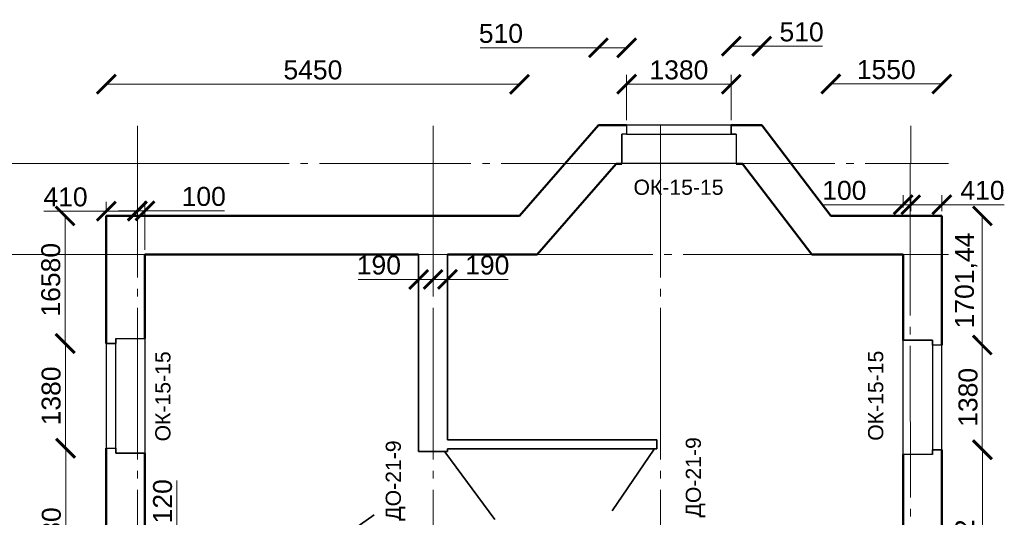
# Model space of a CAD drawing. Header units: millimetres. Extents: x -2096172177 to 2055029645, y -728784453 to 1899906214.
# Tile 67 of 109: x 3605122 to 3618110, y 1813392 to 1819951. Entities that reach past the tile are written whole.
import ezdxf
from ezdxf import colors
from ezdxf.entities.mleader import LeaderData, LeaderLine
from ezdxf.math import Vec2, Vec3

# ---------------------------------------------------------------- set-up
doc = ezdxf.new("R2010")
doc.units = ezdxf.units.MM
doc.linetypes.add('DASHDOT_axis', pattern=[24, 20, -1.5, 1, -1.5])
for name, color, linetype, lineweight in [('Внутренние стены', 3, 'Continuous', 35), ('Двери', 20, 'Continuous', 25), ('Наружные стены', 1, 'Continuous', 50), ('Окна и двери', 4, 'Continuous', 25), ('Простенки и окна', 80, 'Continuous', 18), ('Размеры окон', 6, 'Continuous', 18), ('Толщины привязок', 130, 'Continuous', 18)]:
    doc.layers.add(name, color=color, linetype=linetype, lineweight=lineweight)
doc.styles.get("Standard").update_dxf_attribs({"font": 'arial.ttf'})
doc.styles.add('Аннотативный', font='arial.ttf')
doc.styles.add('стиль для стен', font='arial.ttf')
doc.dimstyles.new('Для размеров СТЕН', dxfattribs={"dimtxt": 2.5, "dimasz": 2.5, "dimexe": 1.25, "dimexo": 0.625, "dimtad": 1, "dimtxsty": 'стиль для стен', "dimblk": 'ARCHTICK', "dimcen": 2.5, "dimadec": 0, "dimazin": 0, "dimtfac": 1, "dimtmove": 0, "dimatfit": 3, "dimfxl": 1, "dimarcsym": 0})

# ---------------------------------------------------------------- blocks, each defined once
blk = doc.blocks.new('_ArchTick')
at = {"color": 0, "linetype": 'ByBlock', "const_width": 0.15}
blk.add_lwpolyline([(-0.5, -0.5), (0.5, 0.5)], dxfattribs=at)
blk = doc.blocks.new('*D447')
at = {"layer": 'Defpoints', "color": 0, "transparency": 16777216}
for p in [(1775592, 918304), (1775054, 916924), (1775592, 916924)]:
    blk.add_point(p, dxfattribs=at)
at = {"layer": 'Простенки и окна', "color": 0, "lineweight": -2, "transparency": 16777216}
blk.add_line((1775054, 918304), (1775054, 916924), dxfattribs=at)
at = {"layer": 'Простенки и окна', "color": 0, "lineweight": -2, "transparency": 16777216, "xscale": 250, "yscale": 250, "zscale": 250}
for p, rotation in [((1775054, 918304), 90), ((1775054, 916924), 270)]:
    blk.add_blockref('_ArchTick', p, dxfattribs=dict(at, rotation=rotation))
at = {"layer": 'Простенки и окна', "color": 0, "transparency": 16777216, "insert": (1774866, 917614), "char_height": 250, "attachment_point": 5, "rotation": 90, "style": 'стиль для стен'}
blk.add_mtext('1380', dxfattribs=at)
blk = doc.blocks.new('*D448')
at = {"layer": 'Defpoints', "color": 0, "transparency": 16777216}
for p in [(1782456, 921723), (1782456, 921184), (1783836, 921184)]:
    blk.add_point(p, dxfattribs=at)
at = {"layer": 'Размеры окон', "color": 0, "lineweight": -2, "transparency": 16777216}
for p, q in [((1782456, 921247), (1782456, 921848)), ((1783836, 921247), (1783836, 921848)), ((1783836, 921723), (1782456, 921723))]:
    blk.add_line(p, q, dxfattribs=at)
at = {"layer": 'Размеры окон', "color": 0, "lineweight": -2, "transparency": 16777216, "xscale": 250, "yscale": 250, "zscale": 250, "rotation": 180}
blk.add_blockref('_ArchTick', (1782456, 921723), dxfattribs=at)
at = {"layer": 'Размеры окон', "color": 0, "lineweight": -2, "transparency": 16777216, "xscale": 250, "yscale": 250, "zscale": 250}
blk.add_blockref('_ArchTick', (1783836, 921723), dxfattribs=at)
at = {"layer": 'Размеры окон', "color": 0, "transparency": 16777216, "insert": (1783146, 921910), "char_height": 250, "attachment_point": 5, "style": 'стиль для стен'}
blk.add_mtext('1380', dxfattribs=at)
blk = doc.blocks.new('*D449')
at = {"layer": 'Defpoints', "color": 0, "transparency": 16777216}
for p in [(1786609, 918285), (1787148, 918285), (1786609, 916905)]:
    blk.add_point(p, dxfattribs=at)
at = {"layer": 'Простенки и окна', "color": 0, "lineweight": -2, "transparency": 16777216}
blk.add_line((1787148, 916905), (1787148, 918285), dxfattribs=at)
at = {"layer": 'Простенки и окна', "color": 0, "lineweight": -2, "transparency": 16777216, "xscale": 250, "yscale": 250, "zscale": 250}
for p, rotation in [((1787148, 918285), 90), ((1787148, 916905), 270)]:
    blk.add_blockref('_ArchTick', p, dxfattribs=dict(at, rotation=rotation))
at = {"layer": 'Простенки и окна', "color": 0, "transparency": 16777216, "insert": (1786960, 917595), "char_height": 250, "attachment_point": 5, "rotation": 90, "style": 'стиль для стен'}
blk.add_mtext('1380', dxfattribs=at)
blk = doc.blocks.new('*D452')
at = {"layer": 'Defpoints', "color": 0, "transparency": 16777216}
for p in [(1776003, 920049), (1776103, 920055), (1776103, 919476)]:
    blk.add_point(p, dxfattribs=at)
at = {"layer": 'Толщины привязок', "color": 0, "lineweight": -2, "transparency": 16777216}
for p, q in [((1776003, 920111), (1776003, 920180)), ((1776103, 919539), (1776103, 920180)), ((1776003, 920055), (1775753, 920055)), ((1776003, 920055), (1776103, 920055)), ((1776103, 920055), (1777153, 920055))]:
    blk.add_line(p, q, dxfattribs=at)
at = {"layer": 'Толщины привязок', "color": 0, "lineweight": -2, "transparency": 16777216, "xscale": 250, "yscale": 250, "zscale": 250}
blk.add_blockref('_ArchTick', (1776003, 920055), dxfattribs=at)
at = {"layer": 'Толщины привязок', "color": 0, "lineweight": -2, "transparency": 16777216, "xscale": 250, "yscale": 250, "zscale": 250, "rotation": 180}
blk.add_blockref('_ArchTick', (1776103, 920055), dxfattribs=at)
at = {"layer": 'Толщины привязок', "color": 0, "transparency": 16777216, "insert": (1776878, 920242), "char_height": 250, "attachment_point": 5, "style": 'стиль для стен'}
blk.add_mtext('100', dxfattribs=at)
blk = doc.blocks.new('*D453')
at = {"layer": 'Defpoints', "color": 0, "transparency": 16777216}
for p in [(1775054, 916924), (1775054, 914589), (1775057, 914589)]:
    blk.add_point(p, dxfattribs=at)
at = {"layer": 'Простенки и окна', "color": 0, "lineweight": -2, "transparency": 16777216}
blk.add_line((1775057, 916924), (1775057, 914589), dxfattribs=at)
at = {"layer": 'Простенки и окна', "color": 0, "lineweight": -2, "transparency": 16777216, "xscale": 250, "yscale": 250, "zscale": 250}
for p, rotation in [((1775057, 916924), 90), ((1775057, 914589), 270)]:
    blk.add_blockref('_ArchTick', p, dxfattribs=dict(at, rotation=rotation))
at = {"layer": 'Простенки и окна', "color": 0, "transparency": 16777216, "insert": (1774869, 915757), "char_height": 250, "attachment_point": 5, "rotation": 90, "style": 'стиль для стен'}
blk.add_mtext('2330', dxfattribs=at)
blk = doc.blocks.new('*D454')
at = {"layer": 'Defpoints', "color": 0, "transparency": 16777216}
for p in [(1775048, 919986), (1775593, 919986), (1775054, 918304)]:
    blk.add_point(p, dxfattribs=at)
at = {"layer": 'Простенки и окна', "color": 0, "lineweight": -2, "transparency": 16777216}
blk.add_line((1775048, 918304), (1775048, 919986), dxfattribs=at)
at = {"layer": 'Простенки и окна', "color": 0, "lineweight": -2, "transparency": 16777216, "xscale": 250, "yscale": 250, "zscale": 250}
for p, rotation in [((1775048, 919986), 90), ((1775048, 918304), 270)]:
    blk.add_blockref('_ArchTick', p, dxfattribs=dict(at, rotation=rotation))
at = {"layer": 'Простенки и окна', "color": 0, "transparency": 16777216, "insert": (1774861, 919145), "char_height": 250, "attachment_point": 5, "rotation": 90, "style": 'стиль для стен'}
blk.add_mtext('16580', dxfattribs=at)
blk = doc.blocks.new('*D455')
at = {"layer": 'Defpoints', "color": 0, "transparency": 16777216}
for p in [(1781043, 921723), (1775593, 919986), (1781043, 919986)]:
    blk.add_point(p, dxfattribs=at)
at = {"layer": 'Простенки и окна', "color": 0, "lineweight": -2, "transparency": 16777216}
blk.add_line((1775593, 921723), (1781043, 921723), dxfattribs=at)
at = {"layer": 'Простенки и окна', "color": 0, "lineweight": -2, "transparency": 16777216, "xscale": 250, "yscale": 250, "zscale": 250, "rotation": 180}
blk.add_blockref('_ArchTick', (1775593, 921723), dxfattribs=at)
at = {"layer": 'Простенки и окна', "color": 0, "lineweight": -2, "transparency": 16777216, "xscale": 250, "yscale": 250, "zscale": 250}
blk.add_blockref('_ArchTick', (1781043, 921723), dxfattribs=at)
at = {"layer": 'Простенки и окна', "color": 0, "transparency": 16777216, "insert": (1778318, 921910), "char_height": 250, "attachment_point": 5, "style": 'стиль для стен'}
blk.add_mtext('5450', dxfattribs=at)
blk = doc.blocks.new('*D456')
at = {"layer": 'Defpoints', "color": 0, "transparency": 16777216}
for p in [(1782085, 922203), (1782456, 921723), (1782085, 921184)]:
    blk.add_point(p, dxfattribs=at)
at = {"layer": 'Простенки и окна', "color": 0, "lineweight": -2, "transparency": 16777216}
for p, q in [((1782085, 922203), (1780523, 922203)), ((1782456, 922203), (1782085, 922203))]:
    blk.add_line(p, q, dxfattribs=at)
at = {"layer": 'Простенки и окна', "color": 0, "lineweight": -2, "transparency": 16777216, "xscale": 250, "yscale": 250, "zscale": 250, "rotation": 180}
blk.add_blockref('_ArchTick', (1782085, 922203), dxfattribs=at)
at = {"layer": 'Простенки и окна', "color": 0, "lineweight": -2, "transparency": 16777216, "xscale": 250, "yscale": 250, "zscale": 250}
blk.add_blockref('_ArchTick', (1782456, 922203), dxfattribs=at)
at = {"layer": 'Простенки и окна', "color": 0, "transparency": 16777216, "insert": (1780798, 922391), "char_height": 250, "attachment_point": 5, "style": 'стиль для стен'}
blk.add_mtext('510', dxfattribs=at)
blk = doc.blocks.new('*D457')
at = {"layer": 'Defpoints', "color": 0, "transparency": 16777216}
for p in [(1784239, 922224), (1783836, 921723), (1784239, 921184)]:
    blk.add_point(p, dxfattribs=at)
at = {"layer": 'Простенки и окна', "color": 0, "lineweight": -2, "transparency": 16777216}
for p, q in [((1783836, 922224), (1784239, 922224)), ((1784239, 922224), (1785039, 922224))]:
    blk.add_line(p, q, dxfattribs=at)
at = {"layer": 'Простенки и окна', "color": 0, "lineweight": -2, "transparency": 16777216, "xscale": 250, "yscale": 250, "zscale": 250, "rotation": 180}
blk.add_blockref('_ArchTick', (1783836, 922224), dxfattribs=at)
at = {"layer": 'Простенки и окна', "color": 0, "lineweight": -2, "transparency": 16777216, "xscale": 250, "yscale": 250, "zscale": 250}
blk.add_blockref('_ArchTick', (1784239, 922224), dxfattribs=at)
at = {"layer": 'Простенки и окна', "color": 0, "transparency": 16777216, "insert": (1784764, 922411), "char_height": 250, "attachment_point": 5, "style": 'стиль для стен'}
blk.add_mtext('510', dxfattribs=at)
blk = doc.blocks.new('*D458')
at = {"layer": 'Defpoints', "color": 0, "transparency": 16777216}
for p in [(1786613, 921726), (1785148, 919986), (1786613, 919986)]:
    blk.add_point(p, dxfattribs=at)
at = {"layer": 'Простенки и окна', "color": 0, "lineweight": -2, "transparency": 16777216}
blk.add_line((1785148, 921726), (1786613, 921726), dxfattribs=at)
at = {"layer": 'Простенки и окна', "color": 0, "lineweight": -2, "transparency": 16777216, "xscale": 250, "yscale": 250, "zscale": 250, "rotation": 180}
blk.add_blockref('_ArchTick', (1785148, 921726), dxfattribs=at)
at = {"layer": 'Простенки и окна', "color": 0, "lineweight": -2, "transparency": 16777216, "xscale": 250, "yscale": 250, "zscale": 250}
blk.add_blockref('_ArchTick', (1786613, 921726), dxfattribs=at)
at = {"layer": 'Простенки и окна', "color": 0, "transparency": 16777216, "insert": (1785881, 921914), "char_height": 250, "attachment_point": 5, "style": 'стиль для стен'}
blk.add_mtext('1550', dxfattribs=at)
blk = doc.blocks.new('*D459')
at = {"layer": 'Defpoints', "color": 0, "transparency": 16777216}
for p in [(1786613, 919986), (1787148, 918285), (1787148, 918285)]:
    blk.add_point(p, dxfattribs=at)
at = {"layer": 'Простенки и окна', "color": 0, "lineweight": -2, "transparency": 16777216}
blk.add_line((1787148, 919986), (1787148, 918285), dxfattribs=at)
at = {"layer": 'Простенки и окна', "color": 0, "lineweight": -2, "transparency": 16777216, "xscale": 250, "yscale": 250, "zscale": 250}
for p, rotation in [((1787148, 919986), 90), ((1787148, 918285), 270)]:
    blk.add_blockref('_ArchTick', p, dxfattribs=dict(at, rotation=rotation))
at = {"layer": 'Простенки и окна', "color": 0, "transparency": 16777216, "insert": (1786935, 919135), "char_height": 250, "attachment_point": 5, "rotation": 90, "style": 'стиль для стен'}
blk.add_mtext('1701,44', dxfattribs=at)
blk = doc.blocks.new('*D460')
at = {"layer": 'Defpoints', "color": 0, "transparency": 16777216}
for p in [(1787148, 916905), (1787151, 913805), (1787151, 913805)]:
    blk.add_point(p, dxfattribs=at)
at = {"layer": 'Простенки и окна', "color": 0, "lineweight": -2, "transparency": 16777216}
blk.add_line((1787151, 916905), (1787151, 913805), dxfattribs=at)
at = {"layer": 'Простенки и окна', "color": 0, "lineweight": -2, "transparency": 16777216, "xscale": 250, "yscale": 250, "zscale": 250}
for p, rotation in [((1787151, 916905), 90), ((1787151, 913805), 270)]:
    blk.add_blockref('_ArchTick', p, dxfattribs=dict(at, rotation=rotation))
at = {"layer": 'Простенки и окна', "color": 0, "transparency": 16777216, "insert": (1786939, 915355), "char_height": 250, "attachment_point": 5, "rotation": 90, "style": 'стиль для стен'}
blk.add_mtext('3099,42', dxfattribs=at)
blk = doc.blocks.new('*D461')
at = {"layer": 'Defpoints', "color": 0, "transparency": 16777216}
for p in [(1786613, 920135), (1786203, 919986), (1786613, 919986)]:
    blk.add_point(p, dxfattribs=at)
at = {"layer": 'Толщины привязок', "color": 0, "lineweight": -2, "transparency": 16777216}
for p, q in [((1786203, 920049), (1786203, 920260)), ((1786613, 920049), (1786613, 920260)), ((1786203, 920135), (1786613, 920135)), ((1786613, 920135), (1787438, 920135))]:
    blk.add_line(p, q, dxfattribs=at)
at = {"layer": 'Толщины привязок', "color": 0, "lineweight": -2, "transparency": 16777216, "xscale": 250, "yscale": 250, "zscale": 250, "rotation": 180}
blk.add_blockref('_ArchTick', (1786203, 920135), dxfattribs=at)
at = {"layer": 'Толщины привязок', "color": 0, "lineweight": -2, "transparency": 16777216, "xscale": 250, "yscale": 250, "zscale": 250}
blk.add_blockref('_ArchTick', (1786613, 920135), dxfattribs=at)
at = {"layer": 'Толщины привязок', "color": 0, "transparency": 16777216, "insert": (1787150, 920322), "char_height": 250, "attachment_point": 5, "style": 'стиль для стен'}
blk.add_mtext('410', dxfattribs=at)
blk = doc.blocks.new('*D462')
at = {"layer": 'Defpoints', "color": 0, "transparency": 16777216}
for p in [(1786103, 920135), (1786203, 920135), (1786103, 920035)]:
    blk.add_point(p, dxfattribs=at)
at = {"layer": 'Толщины привязок', "color": 0, "lineweight": -2, "transparency": 16777216}
for p, q in [((1786103, 920097), (1786103, 920260)), ((1786203, 920197), (1786203, 920260)), ((1786103, 920135), (1785053, 920135)), ((1786203, 920135), (1786103, 920135)), ((1786203, 920135), (1786453, 920135))]:
    blk.add_line(p, q, dxfattribs=at)
at = {"layer": 'Толщины привязок', "color": 0, "lineweight": -2, "transparency": 16777216, "xscale": 250, "yscale": 250, "zscale": 250}
blk.add_blockref('_ArchTick', (1786103, 920135), dxfattribs=at)
at = {"layer": 'Толщины привязок', "color": 0, "lineweight": -2, "transparency": 16777216, "xscale": 250, "yscale": 250, "zscale": 250, "rotation": 180}
blk.add_blockref('_ArchTick', (1786203, 920135), dxfattribs=at)
at = {"layer": 'Толщины привязок', "color": 0, "transparency": 16777216, "insert": (1785328, 920322), "char_height": 250, "attachment_point": 5, "style": 'стиль для стен'}
blk.add_mtext('100', dxfattribs=at)
blk = doc.blocks.new('*D463')
at = {"layer": 'Defpoints', "color": 0, "transparency": 16777216}
for p in [(1775593, 920049), (1775593, 919986), (1776003, 919886)]:
    blk.add_point(p, dxfattribs=at)
at = {"layer": 'Толщины привязок', "color": 0, "lineweight": -2, "transparency": 16777216}
for p, q in [((1775593, 920049), (1775593, 920174)), ((1776003, 919949), (1776003, 920174)), ((1775593, 920049), (1774768, 920049)), ((1776003, 920049), (1775593, 920049))]:
    blk.add_line(p, q, dxfattribs=at)
at = {"layer": 'Толщины привязок', "color": 0, "lineweight": -2, "transparency": 16777216, "xscale": 250, "yscale": 250, "zscale": 250, "rotation": 180}
blk.add_blockref('_ArchTick', (1775593, 920049), dxfattribs=at)
at = {"layer": 'Толщины привязок', "color": 0, "lineweight": -2, "transparency": 16777216, "xscale": 250, "yscale": 250, "zscale": 250}
blk.add_blockref('_ArchTick', (1776003, 920049), dxfattribs=at)
at = {"layer": 'Толщины привязок', "color": 0, "transparency": 16777216, "insert": (1775055, 920236), "char_height": 250, "attachment_point": 5, "style": 'стиль для стен'}
blk.add_mtext('410', dxfattribs=at)
blk = doc.blocks.new('*D465')
at = {"layer": 'Defpoints', "color": 0, "transparency": 16777216}
for p in [(1779903, 919476), (1780093, 919476), (1780093, 919150)]:
    blk.add_point(p, dxfattribs=at)
at = {"layer": 'Толщины привязок', "color": 0, "lineweight": -2, "transparency": 16777216}
for p, q in [((1779903, 919414), (1779903, 919025)), ((1780093, 919414), (1780093, 919025)), ((1779903, 919150), (1780093, 919150)), ((1780093, 919150), (1780893, 919150))]:
    blk.add_line(p, q, dxfattribs=at)
at = {"layer": 'Толщины привязок', "color": 0, "lineweight": -2, "transparency": 16777216, "xscale": 250, "yscale": 250, "zscale": 250, "rotation": 180}
blk.add_blockref('_ArchTick', (1779903, 919150), dxfattribs=at)
at = {"layer": 'Толщины привязок', "color": 0, "lineweight": -2, "transparency": 16777216, "xscale": 250, "yscale": 250, "zscale": 250}
blk.add_blockref('_ArchTick', (1780093, 919150), dxfattribs=at)
at = {"layer": 'Толщины привязок', "color": 0, "transparency": 16777216, "insert": (1780618, 919338), "char_height": 250, "attachment_point": 5, "style": 'стиль для стен'}
blk.add_mtext('190', dxfattribs=at)
blk = doc.blocks.new('*D466')
at = {"layer": 'Defpoints', "color": 0, "transparency": 16777216}
for p in [(1779713, 919476), (1779713, 919150), (1779903, 919150)]:
    blk.add_point(p, dxfattribs=at)
at = {"layer": 'Толщины привязок', "color": 0, "lineweight": -2, "transparency": 16777216}
for p, q in [((1779713, 919414), (1779713, 919025)), ((1779903, 919213), (1779903, 919275)), ((1779713, 919150), (1778913, 919150)), ((1779903, 919150), (1779713, 919150))]:
    blk.add_line(p, q, dxfattribs=at)
at = {"layer": 'Толщины привязок', "color": 0, "lineweight": -2, "transparency": 16777216, "xscale": 250, "yscale": 250, "zscale": 250, "rotation": 180}
blk.add_blockref('_ArchTick', (1779713, 919150), dxfattribs=at)
at = {"layer": 'Толщины привязок', "color": 0, "lineweight": -2, "transparency": 16777216, "xscale": 250, "yscale": 250, "zscale": 250}
blk.add_blockref('_ArchTick', (1779903, 919150), dxfattribs=at)
at = {"layer": 'Толщины привязок', "color": 0, "transparency": 16777216, "insert": (1779188, 919338), "char_height": 250, "attachment_point": 5, "style": 'стиль для стен'}
blk.add_mtext('190', dxfattribs=at)
blk = doc.blocks.new('_None')
blk = doc.blocks.new('*D470')
at = {"layer": 'Defpoints', "color": 0, "transparency": 16777216}
for p in [(1776524, 915450), (1776523, 915330), (1776524, 915330)]:
    blk.add_point(p, dxfattribs=at)
at = {"layer": 'Толщины привязок', "color": 0, "lineweight": -2, "transparency": 16777216}
for p, q in [((1776523, 915450), (1776523, 916500)), ((1776461, 915450), (1776398, 915450)), ((1776523, 915330), (1776523, 915450)), ((1776461, 915330), (1776398, 915330)), ((1776523, 915330), (1776523, 915080))]:
    blk.add_line(p, q, dxfattribs=at)
at = {"layer": 'Толщины привязок', "color": 0, "lineweight": -2, "transparency": 16777216, "xscale": 250, "yscale": 250, "zscale": 250}
for p, rotation in [((1776523, 915450), 270), ((1776523, 915330), 90)]:
    blk.add_blockref('_ArchTick', p, dxfattribs=dict(at, rotation=rotation))
at = {"layer": 'Толщины привязок', "color": 0, "transparency": 16777216, "insert": (1776336, 916225), "char_height": 250, "attachment_point": 5, "rotation": 90, "style": 'стиль для стен'}
blk.add_mtext('120', dxfattribs=at)
blk = doc.blocks.new('Фасад (на основе 1 эт)')
at = {"linetype": 'DASHDOT_axis'}
for p, q in [((1776002.891, 920676.049), (1776002.891, 921176.049)), ((1779902.891, 920676.049), (1779902.891, 921176.049)), ((1782902.891, 920676.049), (1782902.891, 921176.049)), ((1786202.891, 920676.049), (1786202.891, 921176.049)), ((1776002.891, 920676.049), (1772802.891, 920676.049)), ((1786202.891, 920676.049), (1786702.891, 920676.049)), ((1776002.891, 919476.049), (1772802.891, 919476.049)), ((1786202.891, 919476.049), (1786702.891, 919476.049))]:
    blk.add_line(p, q, dxfattribs=at)
at = {"linetype": 'DASHDOT_axis', "lineweight": 20, "ltscale": 100}
for p, q in [((1776002.891, 921176.049), (1776002.891, 910120.153)), ((1779902.891, 921176.049), (1779902.891, 910120.153)), ((1782902.891, 921176.049), (1782902.893, 910120.153)), ((1786196.787, 920674.987), (1786202.891, 908120.153))]:
    blk.add_line(p, q, dxfattribs=at)
at = {"linetype": 'DASHDOT_axis', "lineweight": 15, "ltscale": 100}
for p, q in [((1776002.893, 920676.047), (1786202.893, 920676.047)), ((1776002.891, 919476.049), (1786202.891, 919476.049))]:
    blk.add_line(p, q, dxfattribs=at)
at = {"layer": 'Внутренние стены'}
for p, q in [((1779712.891, 919476.049), (1779712.891, 916882.968)), ((1780092.891, 919476.049), (1780092.891, 917035.44)), ((1780092.891, 917035.44), (1782856.325, 917035.44)), ((1782856.325, 916915.44), (1782856.325, 917035.44)), ((1779712.891, 916882.968), (1780092.891, 916882.968)), ((1780056.78, 916875.326), (1780717.654, 915983.101)), ((1780092.891, 916915.44), (1780092.891, 916882.968)), ((1780092.891, 916915.44), (1782856.325, 916915.44)), ((1782820.514, 916912.811), (1782265.188, 916097.62)), ((1778289.662, 915459.942), (1779124.832, 916047.504))]:
    blk.add_line(p, q, dxfattribs=at)
at = {"layer": 'Наружные стены'}
for p, q in [((1781042.827, 919986.049), (1782085.318, 921184.467)), ((1782085.318, 921184.467), (1782455.891, 921184.467)), ((1783835.891, 921184.467), (1784239.135, 921184.467)), ((1784239.135, 921184.467), (1785148.396, 919986.049)), ((1781275.9, 919476.049), (1782317.633, 920674.467)), ((1782317.633, 920674.467), (1782390.891, 920674.467)), ((1783900.891, 920674.467), (1783985.903, 920674.467)), ((1783985.903, 920674.467), (1784900.657, 919476.049)), ((1775592.891, 919986.049), (1781042.827, 919986.049)), ((1775592.891, 918304.294), (1775592.891, 919986.049)), ((1785148.396, 919986.049), (1786612.891, 919986.049)), ((1786612.891, 919986.049), (1786612.891, 918284.605)), ((1776102.891, 919476.049), (1779712.891, 919476.049)), ((1776102.891, 918369.294), (1776102.891, 919476.049)), ((1780092.891, 919476.049), (1781275.9, 919476.049)), ((1784900.657, 919476.049), (1786102.891, 919476.049)), ((1786102.891, 919476.049), (1786102.891, 918349.605)), ((1775592.891, 914589.187), (1775592.891, 916924.294)), ((1776102.891, 914654.187), (1776102.891, 916859.294)), ((1786102.891, 916839.605), (1786102.891, 915676.049)), ((1786612.891, 916904.605), (1786612.891, 913805.188))]:
    blk.add_line(p, q, dxfattribs=at)
at = {"layer": 'Наружные стены', "lineweight": 25}
for points in [[(1782455.892, 921189.521), (1782455.892, 921066.049), (1782390.892, 921066.049), (1782390.892, 920679.521)], [(1783835.892, 921186.049), (1783835.892, 921066.049), (1783900.892, 921066.049), (1783900.892, 920676.049)], [(1775596.363, 918304.294), (1775716.363, 918304.294), (1775716.363, 918369.294), (1776106.363, 918369.294)], [(1786612.891, 918284.605), (1786492.891, 918284.605), (1786492.891, 918349.605), (1786102.891, 918349.605)], [(1775592.891, 916924.294), (1775716.363, 916924.294), (1775716.363, 916859.294), (1776102.891, 916859.294)], [(1786612.891, 916904.605), (1786492.891, 916904.605), (1786492.891, 916839.605), (1786102.891, 916839.605)]]:
    blk.add_lwpolyline(points, dxfattribs=at)
at = {"layer": 'Окна и двери'}
for p, q in [((1783835.891, 921184.467), (1782455.891, 921184.467)), ((1782455.891, 921184.467), (1782455.891, 921064.467)), ((1783835.891, 921064.467), (1783835.891, 921184.467)), ((1782390.891, 920676.049), (1782390.891, 921064.467)), ((1782455.891, 921064.467), (1783900.891, 921064.467)), ((1783900.891, 921064.467), (1783835.891, 921064.467)), ((1783900.891, 921064.467), (1783900.891, 920676.049)), ((1783900.891, 920676.049), (1782390.891, 920676.049)), ((1775716.363, 918369.294), (1775716.363, 918304.294)), ((1775716.363, 916924.294), (1775716.363, 918369.294)), ((1775716.363, 918369.294), (1776102.891, 918369.294)), ((1776102.891, 918369.294), (1776102.891, 916859.294)), ((1786102.891, 916839.605), (1786102.891, 918349.605)), ((1786102.891, 918349.605), (1786492.891, 918349.605)), ((1786492.891, 918349.605), (1786492.891, 917774.605)), ((1775716.363, 918304.294), (1775592.891, 918304.294)), ((1775592.891, 918304.294), (1775592.891, 916924.294)), ((1786612.891, 918284.605), (1786492.891, 918284.605)), ((1786492.891, 918284.605), (1786492.891, 916839.605)), ((1786612.891, 916904.605), (1786612.891, 918284.605)), ((1775716.363, 916859.294), (1775716.363, 917434.294)), ((1775592.891, 916924.294), (1775716.363, 916924.294)), ((1776102.891, 916859.294), (1775716.363, 916859.294)), ((1786492.891, 916839.605), (1786102.891, 916839.605)), ((1786492.891, 916839.605), (1786492.891, 916904.605)), ((1786492.891, 916904.605), (1786612.891, 916904.605))]:
    blk.add_line(p, q, dxfattribs=at)
at = {"layer": 'Двери', "style": 'Аннотативный'}
for p in [(1779478.096, 915968.654), (1783435.848, 916011.469)]:
    blk.add_text('ДО-21-9', height=200, rotation=90, dxfattribs=at).set_placement(p)
at = {"layer": 'Размеры окон', "style": 'Аннотативный'}
blk.add_text('ОК-15-15', height=200, dxfattribs=at).set_placement((1782546.672, 920264.836))
for p in [(1776438.523, 917014.38), (1785840.741, 917022.624)]:
    blk.add_text('ОК-15-15', height=200, rotation=90, dxfattribs=at).set_placement(p)
at = {"layer": 'Простенки и окна'}
for base, p1, p2, text, picture, middle in [((1782085.318, 922203.012), (1782455.891, 921722.975), (1782085.318, 921184.467), '510', '*D456', (1780797.818, 922203.012)), ((1781042.827, 921722.909), (1775592.891, 919986.049), (1781042.827, 919986.049), '5450', '*D455', (1778317.859, 921722.909))]:
    dim = blk.add_linear_dim(base=base, p1=p1, p2=p2, text=text, dimstyle='Для размеров СТЕН', override={"dimse1": 1, "dimse2": 1}, dxfattribs=at)
    dim.commit()
    dim.dimension.update_dxf_attribs({"geometry": picture, "text_midpoint": middle, "dimtype": 128})
for base, p1, p2, text, picture, middle in [((1784239.135, 922223.904), (1783835.891, 921722.975), (1784239.135, 921184.467), '510', '*D457', (1784764.135, 922411.404)), ((1786612.891, 921726.214), (1785148.396, 919986.049), (1786612.891, 919986.049), '1550', '*D458', (1785880.644, 921913.714))]:
    dim = blk.add_linear_dim(base=base, p1=p1, p2=p2, text=text, dimstyle='Для размеров СТЕН', override={"dimse1": 1, "dimse2": 1}, dxfattribs=at)
    dim.commit()
    dim.dimension.update_dxf_attribs({"geometry": picture, "text_midpoint": middle})
for base, p1, p2, text, picture, middle in [((1775048.252, 919986.049), (1775053.709, 918304.294), (1775592.891, 919986.049), '16580', '*D454', (1774860.752, 919145.171)), ((1775056.792, 914589.187), (1775053.709, 916924.294), (1775053.709, 914589.187), '2330', '*D453', (1774869.292, 915756.741))]:
    dim = blk.add_linear_dim(base=base, p1=p1, p2=p2, angle=90, text=text, dimstyle='Для размеров СТЕН', override={"dimse1": 1, "dimse2": 1}, dxfattribs=at)
    dim.commit()
    dim.dimension.update_dxf_attribs({"geometry": picture, "text_midpoint": middle})
for base, p1, p2, angle, picture, middle in [((1787147.938, 918284.605), (1786612.891, 919986.049), (1787147.938, 918284.605), 90, '*D459', (1786935.438, 919135.327)), ((1775053.709, 916924.294), (1775592.217, 918304.294), (1775592.217, 916924.294), 270, '*D447', (1774866.209, 917614.294)), ((1787147.938, 918284.605), (1786609.43, 916904.605), (1786609.43, 918284.605), 90, '*D449', (1786960.438, 917594.605)), ((1787151.125, 913805.188), (1787147.938, 916904.605), (1787151.125, 913805.188), 90, '*D460', (1786938.625, 915354.896))]:
    dim = blk.add_linear_dim(base=base, p1=p1, p2=p2, angle=angle, dimstyle='Для размеров СТЕН', override={"dimse1": 1, "dimse2": 1}, dxfattribs=at)
    dim.commit()
    dim.dimension.update_dxf_attribs({"geometry": picture, "text_midpoint": middle})
at = {"layer": 'Размеры окон'}
dim = blk.add_linear_dim(base=(1782455.891, 921722.975), p1=(1783835.891, 921184.467), p2=(1782455.891, 921184.467), angle=180, dimstyle='Для размеров СТЕН', dxfattribs=at)
dim.commit()
dim.dimension.update_dxf_attribs({"geometry": '*D448', "text_midpoint": (1783145.891, 921910.475)})
at = {"layer": 'Толщины привязок'}
for base, p1, p2, picture, middle in [((1786102.891, 920134.501), (1786202.891, 920134.501), (1786102.891, 920034.501), '*D462', (1785327.891, 920322.001)), ((1786612.891, 920134.501), (1786202.891, 919986.049), (1786612.891, 919986.049), '*D461', (1787150.391, 920322.001)), ((1775592.891, 920048.549), (1776002.891, 919886.049), (1775592.891, 919986.049), '*D463', (1775055.391, 920236.049)), ((1776102.891, 920054.756), (1776002.891, 920048.549), (1776102.891, 919476.049), '*D452', (1776877.891, 920242.256)), ((1779712.891, 919150.275), (1779902.891, 919150.275), (1779712.891, 919476.049), '*D466', (1779187.891, 919337.775)), ((1780092.891, 919150.275), (1779902.891, 919476.049), (1780092.891, 919476.049), '*D465', (1780617.891, 919337.775))]:
    dim = blk.add_linear_dim(base=base, p1=p1, p2=p2, dimstyle='Для размеров СТЕН', dxfattribs=at)
    dim.commit()
    dim.dimension.update_dxf_attribs({"geometry": picture, "text_midpoint": middle})
dim = blk.add_linear_dim(base=(1776523.368, 915330.373), p1=(1776523.82, 915450.373), p2=(1776523.82, 915330.373), angle=90, dimstyle='Для размеров СТЕН', dxfattribs=at)
dim.commit()
dim.dimension.update_dxf_attribs({"geometry": '*D470', "text_midpoint": (1776523.368, 916225.373), "dimtype": 128})
at = {"layer": 'Наружные стены'}
ml = blk.add_multileader_mtext('Standard', dxfattribs=at)
ml.set_content('', color=256)
ml.set_leader_properties()
ml.set_arrow_properties(name='NONE')
ml.build(insert=Vec2(0, 0))
ctx = ml.context
ctx.base_point, ctx.plane_origin = Vec3(1781283.9, 919476.049), Vec3(1780092.891, 919476.049)
notes = []
notes.append((ctx, [(0, (1, 1, 0), (1781275.9, 919476.049), (1, 0), 8, [(0, [(1780092.891, 919476.049)], 0, [])])]))
ctx.mtext.insert, ctx.mtext.flow_direction = Vec3(1781285.9, 919478.049), 5
for ctx, leaders in notes:
    for number, flags, end, landing, length, lines in leaders:
        leader = LeaderData()
        leader.index, (leader.has_last_leader_line, leader.has_dogleg_vector, leader.attachment_direction) = number, flags
        leader.last_leader_point, leader.dogleg_vector, leader.dogleg_length = Vec3(end), Vec3(landing), length
        for number, points, colour, breaks in lines:
            line = LeaderLine()
            line.index, line.vertices, line.color, line.breaks = number, Vec3.list(points), colors.encode_raw_color(colour), breaks
            leader.lines.append(line)
        ctx.leaders.append(leader)

msp = doc.modelspace()

# ---------------------------------------------------------------- block references
at = {"layer": 'Толщины привязок'}
msp.add_blockref('Фасад (на основе 1 эт)', (1830671.788, 897377.872), dxfattribs=at)

doc.saveas('drawing.dxf')
